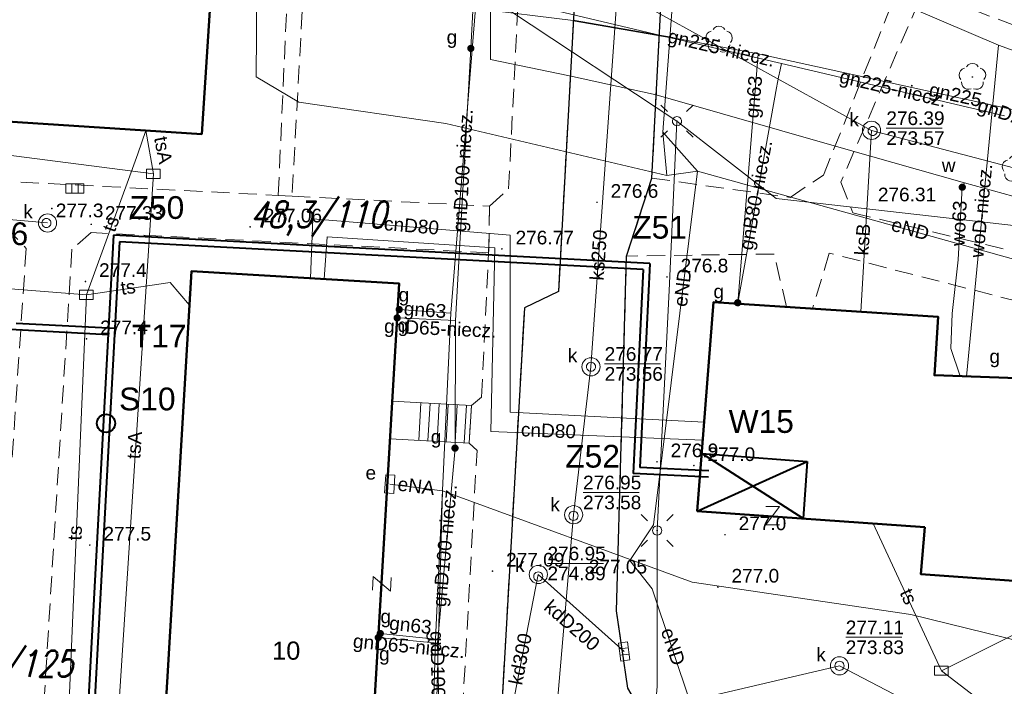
# Model space of a CAD drawing. Extents: x 0 to 6569664, y 0 to 5584502.
# Tile 48 of 64: x 6568478 to 6568532, y 5584154 to 5584190. Entities that reach past the tile are written whole.
import ezdxf
from ezdxf.enums import TextEntityAlignment as Align

# ---------------------------------------------------------------- set-up
doc = ezdxf.new("R2010")
doc.units = 0
doc.header["$PDSIZE"] = 0.75
for name, pattern in [('GAK', [3.5, 2, -0.7, 0.1, -0.7]), ('PRZER2-1', [1.5, 1, -0.5]), ('PRZER3-1', [2, 1.5, -0.5])]:
    doc.linetypes.add(name, pattern=pattern)
doc.layers.get('0').update_dxf_attribs({"linetype": 'CONTINUOUS'})
doc.layers.get('Defpoints').update_dxf_attribs({"linetype": 'CONTINUOUS'})
for name, color, linetype, lineweight in [('alarm', 51, 'CONTINUOUS', 50), ('EGBS', 7, 'CONTINUOUS', 18), ('EGBU', 7, 'CONTINUOUS', 50), ('GEPADR_O', 7, 'CONTINUOUS', 18), ('GEPPHC', 7, 'CONTINUOUS', 18), ('GUPPRZ_O', 7, 'CONTINUOUS', 18), ('OTKC', 7, 'CONTINUOUS', 18), ('OTKJ', 7, 'CONTINUOUS', 18), ('OTKK', 7, 'CONTINUOUS', 25), ('OTRN', 7, 'CONTINUOUS', 13), ('OTRN_O', 7, 'CONTINUOUS', 13), ('OTRS', 7, 'CONTINUOUS', 13), ('OTRS_O', 7, 'CONTINUOUS', 13), ('ramka sekcji', 7, 'CONTINUOUS', 18), ('siec', 7, 'GAK', 70), ('SUEO', 7, 'CONTINUOUS', 18), ('SULO', 7, 'CONTINUOUS', 35), ('SUPK', 7, 'CONTINUOUS', 18), ('SUPW', 7, 'CONTINUOUS', 18), ('SUPW_O', 7, 'CONTINUOUS', 18)]:
    doc.layers.add(name, color=color, linetype=linetype, lineweight=lineweight)
for name, color, linetype, lineweight, true_color in [('OTZL', 7, 'CONTINUOUS', 18, 0x008000), ('SUCP', 7, 'CONTINUOUS', 18, 0xd200d2), ('SUCP_O', 7, 'CONTINUOUS', 18, 0xd200d2), ('SUEP', 1, 'CONTINUOUS', 18, 0xff0000), ('SUEP_O', 1, 'CONTINUOUS', 18, 0xff0000), ('SUES', 1, 'CONTINUOUS', 18, 0xff0000), ('SUES_O', 1, 'CONTINUOUS', 18, 0xff0000), ('SUGP', 7, 'CONTINUOUS', 18, 0xbfbf00), ('SUGP_O', 7, 'CONTINUOUS', 18, 0xbfbf00), ('SUGU', 7, 'CONTINUOUS', 18, 0xbfbf00), ('SUGU_O', 7, 'CONTINUOUS', 18, 0xbfbf00), ('SUGW', 7, 'CONTINUOUS', 18, 0xbfbf00), ('SUGW_O', 7, 'CONTINUOUS', 18, 0xbfbf00), ('SUKK', 7, 'CONTINUOUS', 18, 0x803300), ('SUKP', 7, 'CONTINUOUS', 18, 0x803300), ('SUKP_O', 7, 'CONTINUOUS', 18, 0x803300), ('SUTP', 7, 'CONTINUOUS', 18, 0xff9100), ('SUTP_O', 7, 'CONTINUOUS', 18, 0xff9100), ('SUWP', 5, 'CONTINUOUS', 18, 0x0000ff), ('SUWP_O', 5, 'CONTINUOUS', 18, 0x0000ff), ('SUWW', 5, 'CONTINUOUS', 18, 0x0000ff), ('SUWW_O', 5, 'CONTINUOUS', 18, 0x0000ff)]:
    doc.layers.add(name, color=color, linetype=linetype, lineweight=lineweight, true_color=true_color)
doc.styles.add('Arial', font='arial.ttf')
doc.styles.add('GEO-INFO', font='arial.ttf')
doc.styles.add('UZBROJENIE', font='SIMPLEX.shx', dxfattribs={"width": 0.8, "oblique": 15.00003, "height": 0.9})
doc.dimstyles.get("Standard").update_dxf_attribs({"dimtxt": 0.18, "dimasz": 0.18, "dimexe": 0.18, "dimexo": 0.0625, "dimgap": 0.09, "dimtad": 0, "dimtih": 1, "dimtoh": 1, "dimdec": 4, "dimzin": 0, "dimdsep": 46, "dimtxsty": 'Standard', "dimcen": 0.09, "dimadec": 0, "dimazin": 0, "dimtfac": 1, "dimtdec": 4, "dimtofl": 0, "dimtmove": 0, "dimatfit": 3, "dimfxl": 0, "dimtolj": 1, "dimtzin": 0, "dimarcsym": 0})

# ---------------------------------------------------------------- blocks, each defined once
blk = doc.blocks.new('D_GSPRDL1')
blk.add_hatch(color=0).paths.add_polyline_path([(0, -0.045), (0.013906, -0.042798), (0.02645, -0.036406), (0.036406, -0.02645), (0.042798, -0.013906), (0.045, 0), (0.042798, 0.013906), (0.036406, 0.02645), (0.02645, 0.036406), (0.013906, 0.042798), (0, 0.045), (-0.013906, 0.042798), (-0.02645, 0.036406), (-0.036406, 0.02645), (-0.042798, 0.013906), (-0.045, 0), (-0.042798, -0.013906), (-0.036406, -0.02645), (-0.02645, -0.036406), (-0.013906, -0.042798)])
at = {"color": 0}
for points in [[(-0.324277, 0.563333), (-0.240553, 0.662679), (-0.127956, 0.727494), (0, 0.75), (0.127956, 0.727494), (0.240553, 0.662679), (0.324277, 0.563333)], [(-0.635969, -0.134326), (-0.70458, -0.024001), (-0.731429, 0.103115), (-0.713292, 0.231763), (-0.652348, 0.346501), (-0.55591, 0.433559), (-0.435555, 0.482485)], [(0.435555, 0.482485), (0.55591, 0.433559), (0.652348, 0.346501), (0.713292, 0.231763), (0.731429, 0.103115), (0.70458, -0.024001), (0.635969, -0.134326)], [(-0.068773, -0.646351), (-0.194901, -0.677512), (-0.324092, -0.663766), (-0.440839, -0.606763), (-0.531129, -0.513345), (-0.584125, -0.394725), (-0.593465, -0.265141)], [(0.593465, -0.265141), (0.584125, -0.394725), (0.531129, -0.513345), (0.440839, -0.606763), (0.324092, -0.663766), (0.194901, -0.677512), (0.068773, -0.646351)]]:
    blk.add_lwpolyline(points, dxfattribs=at)
blk = doc.blocks.new('D_GSPWPN1')
blk.add_hatch(color=0).paths.add_polyline_path([(-0.045, 0), (-0.043467, -0.011647), (-0.038971, -0.0225), (-0.03182, -0.03182), (-0.0225, -0.038971), (-0.011647, -0.043467), (0, -0.045), (0.011647, -0.043467), (0.0225, -0.038971), (0.03182, -0.03182), (0.038971, -0.0225), (0.043467, -0.011647), (0.045, 0), (0.043467, 0.011647), (0.038971, 0.0225), (0.03182, 0.03182), (0.0225, 0.038971), (0.011647, 0.043467), (0, 0.045), (-0.011647, 0.043467), (-0.0225, 0.038971), (-0.03182, 0.03182), (-0.038971, 0.0225), (-0.043467, 0.011647)])
blk = doc.blocks.new('D_GSPWPS1')
blk.add_hatch(color=0).paths.add_polyline_path([(-0.045, 0), (-0.043467, -0.011647), (-0.038971, -0.0225), (-0.03182, -0.03182), (-0.0225, -0.038971), (-0.011647, -0.043467), (0, -0.045), (0.011647, -0.043467), (0.0225, -0.038971), (0.03182, -0.03182), (0.038971, -0.0225), (0.043467, -0.011647), (0.045, 0), (0.043467, 0.011647), (0.038971, 0.0225), (0.03182, 0.03182), (0.0225, 0.038971), (0.011647, 0.043467), (0, 0.045), (-0.011647, 0.043467), (-0.0225, 0.038971), (-0.03182, 0.03182), (-0.038971, 0.0225), (-0.043467, 0.011647)])
blk = doc.blocks.new('D_GUPIKP1_3')
at = {"color": 0}
blk.add_lwpolyline([(0.375, -0.25), (-0.375, -0.25), (-0.375, 0.25), (0.375, 0.25)], close=True, dxfattribs=at)
blk = doc.blocks.new('D_GUPWZA1')
blk.add_hatch(color=0).paths.add_polyline_path([(-0.2, 0), (-0.193185, -0.051764), (-0.173205, -0.1), (-0.141421, -0.141421), (-0.1, -0.173205), (-0.051764, -0.193185), (0, -0.2), (0.051764, -0.193185), (0.1, -0.173205), (0.141421, -0.141421), (0.173205, -0.1), (0.193185, -0.051764), (0.2, 0), (0.193185, 0.051764), (0.173205, 0.1), (0.141421, 0.141421), (0.1, 0.173205), (0.051764, 0.193185), (0, 0.2), (-0.051764, 0.193185), (-0.1, 0.173205), (-0.141421, 0.141421), (-0.173205, 0.1), (-0.193185, 0.051764)])
blk = doc.blocks.new('D_GUPESE1')
at = {"color": 0}
blk.add_lwpolyline([(-0.5, -0.25), (-0.5, 0.25), (0.5, 0.25), (0.5, -0.25)], close=True, dxfattribs=at)
blk = doc.blocks.new('D_GUPIWZ1_1')
at = {"color": 0}
blk.add_lwpolyline([(0, 0.25), (0.064705, 0.241481), (0.125, 0.216506), (0.176777, 0.176777), (0.216506, 0.125), (0.241481, 0.064705), (0.25, 0), (0.241481, -0.064705), (0.216506, -0.125), (0.176777, -0.176777), (0.125, -0.216506), (0.064705, -0.241481), (0, -0.25), (-0.064705, -0.241481), (-0.125, -0.216506), (-0.176777, -0.176777), (-0.216506, -0.125), (-0.241481, -0.064705), (-0.25, 0), (-0.241481, 0.064705), (-0.216506, 0.125), (-0.176777, 0.176777), (-0.125, 0.216506), (-0.064705, 0.241481)], close=True, dxfattribs=at)
blk = doc.blocks.new('D_GUPKKS1')
at = {"color": 0}
blk.add_lwpolyline([(0.5, -0.25), (-0.5, -0.25), (-0.5, 0.25), (0.5, 0.25)], close=True, dxfattribs=at)
for points in [[(-0.175, -0.25), (-0.175, 0.25)], [(0.175, -0.25), (0.175, 0.25)]]:
    blk.add_lwpolyline(points, dxfattribs=at)
blk = doc.blocks.new('D_GUPGZA1')
blk.add_hatch(color=0).paths.add_polyline_path([(-0.2, 0), (-0.193185, -0.051764), (-0.173205, -0.1), (-0.141421, -0.141421), (-0.1, -0.173205), (-0.051764, -0.193185), (0, -0.2), (0.051764, -0.193185), (0.1, -0.173205), (0.141421, -0.141421), (0.173205, -0.1), (0.193185, -0.051764), (0.2, 0), (0.193185, 0.051764), (0.173205, 0.1), (0.141421, 0.141421), (0.1, 0.173205), (0.051764, 0.193185), (0, 0.2), (-0.051764, 0.193185), (-0.1, 0.173205), (-0.141421, 0.141421), (-0.173205, 0.1), (-0.193185, 0.051764)])
blk = doc.blocks.new('D_GUPGUT1')
blk.add_hatch(color=0).paths.add_polyline_path([(-0.2, 0), (-0.193185, -0.051764), (-0.173205, -0.1), (-0.141421, -0.141421), (-0.1, -0.173205), (-0.051764, -0.193185), (0, -0.2), (0.051764, -0.193185), (0.1, -0.173205), (0.141421, -0.141421), (0.173205, -0.1), (0.193185, -0.051764), (0.2, 0), (0.193185, 0.051764), (0.173205, 0.1), (0.141421, 0.141421), (0.1, 0.173205), (0.051764, 0.193185), (0, 0.2), (-0.051764, 0.193185), (-0.1, 0.173205), (-0.141421, 0.141421), (-0.173205, 0.1), (-0.193185, 0.051764)])
blk = doc.blocks.new('D_GEPPHC1')
at = {"color": 0}
blk.add_lwpolyline([(-0.375, 0.5), (0.375, 0.5), (-0.375, -0.5), (0.375, -0.5)], dxfattribs=at)
blk = doc.blocks.new('D_GUPELA2')
blk.add_hatch(color=0).paths.add_polyline_path([(-0.001087, 0.044987), (0.011881, 0.043403), (0.021281, 0.03965), (0.030065, 0.033482), (0.038133, 0.023893), (0.043117, 0.012881), (0.044986, 0.001113), (0.044323, -0.007777), (0.040557, -0.019497), (0.033417, -0.030138), (0.024849, -0.037517), (0.013788, -0.042836), (0.002013, -0.044955), (-0.00982, -0.043916), (-0.020466, -0.040077), (-0.029541, -0.033946), (-0.036867, -0.025804), (-0.04187, -0.01649), (-0.04461, -0.005909), (-0.044532, 0.006476), (-0.041285, 0.017903), (-0.034764, 0.028574), (-0.024479, 0.03776), (-0.013449, 0.042943)])
at = {"color": 0}
for points in [[(-0.883883, 0.883883), (-0.53033, 0.53033)], [(0.883883, 0.883883), (0.53033, 0.53033)], [(-0.883883, -0.883883), (-0.53033, -0.53033)], [(0.883883, -0.883883), (0.53033, -0.53033)]]:
    blk.add_lwpolyline(points, dxfattribs=at)
blk = doc.blocks.new('D_GUPELA1')
at = {"color": 0}
blk.add_lwpolyline([(0, 0.25), (0.064705, 0.241481), (0.125, 0.216506), (0.176777, 0.176777), (0.216506, 0.125), (0.241481, 0.064705), (0.25, 0), (0.241481, -0.064705), (0.216506, -0.125), (0.176777, -0.176777), (0.125, -0.216506), (0.064705, -0.241481), (0, -0.25), (-0.064705, -0.241481), (-0.125, -0.216506), (-0.176777, -0.176777), (-0.216506, -0.125), (-0.241481, -0.064705), (-0.25, 0), (-0.241481, 0.064705), (-0.216506, 0.125), (-0.176777, 0.176777), (-0.125, 0.216506), (-0.064705, 0.241481)], close=True, dxfattribs=at)
blk = doc.blocks.new('*D46')
at = {"layer": 'Defpoints', "color": 0}
for p in [(6568650, 5584152.5), (6568650, 5584150), (0, 0)]:
    blk.add_point(p, dxfattribs=at)
at = {"layer": 'ramka sekcji', "color": 0, "lineweight": -2}
blk.add_line((6568650, 5584150.062), (6568650, 5584152.5), dxfattribs=at)
at = {"layer": 'ramka sekcji', "color": 0, "insert": (6568650, 5584155.896), "char_height": 0.75, "attachment_point": 5, "rotation": 90, "style": 'GEO-INFO'}
blk.add_mtext('\\A1;6568650.0000', dxfattribs=at)

msp = doc.modelspace()

# ---------------------------------------------------------------- linework, layer by layer
at = {"layer": 'EGBS', "linetype": 'Continuous', "lineweight": 18, "elevation": 10.18}
msp.add_lwpolyline([(6568502.54, 5584169.11), (6568502.4, 5584167.04), (6568499.38, 5584167.21), (6568498.05463, 5584167.28473), (6568498.17711, 5584169.35551), (6568499.5, 5584169.28)], close=True, dxfattribs=at)
for points in [[(6568499.64198, 5584167.19525), (6568499.75852, 5584169.26554)], [(6568500.14119, 5584167.16715), (6568500.25774, 5584169.23763)], [(6568500.6404, 5584167.13905), (6568500.75696, 5584169.20971)], [(6568501.1396, 5584167.11095), (6568501.25618, 5584169.18179)], [(6568501.63881, 5584167.08285), (6568501.7554, 5584169.15388)], [(6568502.13802, 5584167.05475), (6568502.25462, 5584169.12596)]]:
    msp.add_lwpolyline(points, dxfattribs=at)
at = {"layer": 'EGBU', "linetype": 'Continuous', "lineweight": 50, "elevation": 10.18}
for points in [[(6568453.58, 5584191.53), (6568441.13, 5584192.33), (6568441.92, 5584203.84), (6568454.23, 5584203.14), (6568454.23, 5584200.43), (6568471.34, 5584199.33), (6568471.15, 5584196.72), (6568488.44, 5584195.38), (6568487.7, 5584184.03), (6568470.5, 5584185.15), (6568470.65, 5584187.72), (6568453.47, 5584188.91)], [(6568496.52, 5584141.34), (6568497.42, 5584141.29), (6568496.05, 5584116.95), (6568484.59, 5584117.66), (6568486.08, 5584142.04), (6568485.1, 5584142.15), (6568487.14, 5584176.5), (6568498.559, 5584175.81176)], [(6568527.47, 5584162.43), (6568514.95, 5584163.31), (6568515.85341, 5584174.79452), (6568528.2, 5584173.99), (6568528.0043, 5584170.77341), (6568545.17, 5584170.16), (6568544.99, 5584167.48), (6568562.18, 5584166.31), (6568561.48, 5584154.81), (6568544.19, 5584156.04), (6568544.4, 5584158.62), (6568527.26, 5584159.84)]]:
    msp.add_lwpolyline(points, close=True, dxfattribs=at)
at = {"layer": 'GUPPRZ_O', "linetype": 'Continuous', "lineweight": 13, "elevation": 10.8, "flags": 128}
for points in [[(6568525.35391, 5584184.35743), (6568528.43391, 5584184.35743)], [(6568509.85985, 5584171.39678), (6568512.93985, 5584171.39678)], [(6568508.67133, 5584164.33173), (6568511.75133, 5584164.33173)], [(6568506.71636, 5584160.42975), (6568509.79636, 5584160.42975)], [(6568523.12273, 5584156.36796), (6568526.20273, 5584156.36796)]]:
    msp.add_lwpolyline(points, dxfattribs=at)
at = {"layer": 'OTKC', "linetype": 'PRZER2-1', "lineweight": 18, "elevation": 10.18}
for points in [[(6568442.88, 5584228.95), (6568499.5, 5584209.57), (6568502.26, 5584208.44), (6568505.31, 5584207.06), (6568507.65, 5584204.8), (6568508.65, 5584199.4), (6568507.32, 5584175.37), (6568505.45, 5584174.48), (6568503.53, 5584140.77)], [(6568502.04, 5584152.31), (6568502.84, 5584166.63), (6568502.4, 5584167.04), (6568502.54, 5584169.11), (6568503.09, 5584169.57), (6568503.48, 5584177.51), (6568503.53, 5584180.07), (6568504.58, 5584181.02), (6568505.48, 5584198.9), (6568493.8, 5584201.29), (6568492.67, 5584180.62), (6568491.91, 5584180.66), (6568492.47, 5584193.31), (6568488.31269, 5584193.42733), (6568488.44, 5584195.38), (6568492.57, 5584195.09), (6568492.98, 5584201.52), (6568480.99, 5584203.9), (6568480.47, 5584203.41), (6568479.99, 5584200.25), (6568477.96, 5584200.42), (6568478.37, 5584203.92), (6568477.56, 5584204.72)], [(6568534.08, 5584174.45), (6568522.22, 5584177.49), (6568521.28657, 5584174.44049), (6568519.86687, 5584174.533), (6568519.18, 5584177.44), (6568511.07, 5584177.33), (6568512.46, 5584181.61), (6568520.06, 5584180.55), (6568521.9, 5584181.78), (6568526.55, 5584193.42), (6568527.88, 5584192.96), (6568527.83, 5584192.82), (6568529.35, 5584192.31), (6568531.55, 5584193.82), (6568533.24, 5584193.25), (6568529.63, 5584190.91), (6568527.15, 5584191.32), (6568522.85, 5584181.39), (6568523.52, 5584179.7), (6568534.41, 5584177.11)]]:
    msp.add_lwpolyline(points, dxfattribs=at)
for points in [[(6568437.76, 5584180.94), (6568435.75, 5584181.1), (6568435.99, 5584184.59), (6568437.3, 5584183.48), (6568491.91, 5584180.66), (6568492.67, 5584180.62), (6568503.53, 5584180.07), (6568503.48, 5584177.51), (6568481.62, 5584178.62), (6568480.55, 5584177.7), (6568477.92, 5584134.87), (6568475.33, 5584135.1), (6568477.08, 5584164.07), (6568468.54, 5584164.7), (6568465.7, 5584166.83), (6568467.01, 5584179.39), (6568439.97843, 5584180.94735), (6568472.49, 5584131.76), (6568471.53, 5584130.13)], [(6568474.33, 5584167.78), (6568472.98, 5584167.93), (6568472.74, 5584165.85), (6568467.29, 5584166.52), (6568468.53, 5584179.29), (6568476.9, 5584178.96), (6568478.04, 5584177.75), (6568477.22, 5584165.52), (6568474.18, 5584165.73)]]:
    msp.add_lwpolyline(points, close=True, dxfattribs=at)
at = {"layer": 'OTKJ', "linetype": 'PRZER3-1', "lineweight": 18, "elevation": 10.18}
msp.add_lwpolyline([(6568503.53, 5584140.77), (6568505.45, 5584174.48), (6568507.32, 5584175.37), (6568508.65, 5584199.4), (6568507.65, 5584204.8), (6568505.31, 5584207.06), (6568519.22, 5584202.68), (6568515.23, 5584201.77), (6568513.33, 5584198.33), (6568512.46, 5584181.61), (6568511.07, 5584177.33), (6568510.51, 5584157.83), (6568511.13, 5584153.58)], dxfattribs=at)
at = {"layer": 'OTKK', "linetype": 'Continuous', "lineweight": 25, "elevation": 10.18}
msp.add_lwpolyline([(6568436.47, 5584226.47, -0.48575719), (6568442.88, 5584228.95), (6568499.5, 5584209.57), (6568502.26, 5584208.44), (6568505.31, 5584207.06), (6568507.65, 5584204.8), (6568508.65, 5584199.4), (6568507.32, 5584175.37), (6568505.45, 5584174.48), (6568503.53, 5584140.77), (6568505.24, 5584139.54), (6568504.73, 5584127.9), (6568504.79, 5584122.65, 0.08997537), (6568506.61, 5584118.23, 0.21509551), (6568514.58, 5584112.84), (6568518.41, 5584112.57, 0.06950968), (6568522.62, 5584114.07, 0.13495358), (6568527.22, 5584117.66, 0.05243036), (6568528.58, 5584120.07, 0.08477307), (6568529.58, 5584123.78, 0.19005271), (6568527.44, 5584131.44), (6568512.64, 5584151), (6568511.13, 5584153.58), (6568510.51, 5584157.83)], format="xyb", dxfattribs=at)
msp.add_lwpolyline([(6568510.51, 5584157.83), (6568511.07, 5584177.33), (6568512.46, 5584181.61), (6568513.33, 5584198.33), (6568515.23, 5584201.77), (6568519.22, 5584202.68), (6568532.82, 5584198.02), (6568531.55, 5584193.82), (6568533.24, 5584193.25)], dxfattribs=at)
at = {"layer": 'siec', "linetype": 'ByBlock', "lineweight": 40}
for p, q in [((6568482.84126, 5584178.47686), (6568479.49409, 5584116.42402)), ((6568512.35336, 5584176.91909), (6568482.84126, 5584178.47686)), ((6568483.1733, 5584178.10696), (6568479.86083, 5584116.6974)), ((6568511.98642, 5584176.5869), (6568483.17334, 5584178.10768)), ((6568512.35336, 5584176.91909), (6568511.79601, 5584165.70518)), ((6568511.98642, 5584176.5869), (6568511.42907, 5584165.37298)), ((6568482.91595, 5584173.33592), (6568477.48576, 5584173.62883)), ((6568482.54604, 5584173.00388), (6568477.16726, 5584173.29402)), ((6568514.95, 5584163.31), (6568520.9975, 5584166.03192)), ((6568515.19867, 5584166.47125), (6568520.9975, 5584166.03192)), ((6568520.77739, 5584162.90041), (6568515.19867, 5584166.47125)), ((6568520.9975, 5584166.03192), (6568520.77739, 5584162.90041)), ((6568515.59115, 5584165.51655), (6568511.79601, 5584165.70518)), ((6568515.57365, 5584165.16699), (6568511.42907, 5584165.37298))]:
    msp.add_line(p, q, dxfattribs=at)
at = {"layer": 'siec', "color": 0, "linetype": 'ByBlock', "lineweight": 40}
msp.add_circle((6568482.43343, 5584168.13132), 0.5, dxfattribs=at)
at = {"layer": 'SUCP', "linetype": 'Continuous', "lineweight": 18, "elevation": 10.14}
for points in [[(6568493.67179, 5584176.10632), (6568493.8032, 5584179.36474), (6568504.6612, 5584178.47796), (6568504.66573, 5584168.75446), (6568515.33486, 5584168.20256)], [(6568494.43529, 5584176.0603), (6568494.60149, 5584178.37849), (6568503.8244, 5584177.77267), (6568503.59195, 5584167.68365), (6568515.25621, 5584167.20272)]]:
    msp.add_lwpolyline(points, dxfattribs=at)
at = {"layer": 'SUEP', "linetype": 'PRZER3-1', "lineweight": 18, "elevation": 10.14}
msp.add_lwpolyline([(6568560.58238, 5584136.31089), (6568560.7851, 5584142.19097), (6568567.55885, 5584142.33769), (6568569.72241, 5584174.7728), (6568568.75268, 5584175.93585), (6568566.54485, 5584176.9986), (6568520.37363, 5584194.58131), (6568501.89491, 5584203.47687), (6568485.93649, 5584207.97701), (6568481.66183, 5584212.65942), (6568442.07302, 5584224.70259), (6568418.51306, 5584225.75311), (6568412.04865, 5584222.77544), (6568410.68147, 5584195.95969), (6568396.48012, 5584196.06005), (6568395.09975, 5584194.7798), (6568393.23664, 5584142.88399), (6568393.16457, 5584107.22146), (6568387.31217, 5584102.15403)], dxfattribs=at)
at = {"layer": 'SUEP', "linetype": 'Continuous', "lineweight": 18, "elevation": 10.14}
for points in [[(6568439.52, 5584216.84), (6568444.49, 5584214.45), (6568457.59, 5584212.08), (6568495.41, 5584204.18), (6568494.52, 5584197.5), (6568504.68, 5584190.79), (6568513.84, 5584184.74)], [(6568465.25656, 5584206.36902), (6568489.33535, 5584200.40503), (6568490.7756, 5584199.22999), (6568490.68977, 5584187.18), (6568493.04297, 5584185.78845), (6568501.12868, 5584184.61655), (6568513.27859, 5584181.74688)], [(6568514.00122, 5584196.67234), (6568513.06286, 5584184.12928)], [(6568513.84, 5584184.74), (6568513.42, 5584175.82), (6568512.75, 5584162.24), (6568512.75, 5584153.66), (6568511.73, 5584141.53), (6568511.14, 5584126.58), (6568517.89, 5584124.93), (6568523.5, 5584125.16), (6568531.17, 5584129.17), (6568537.04, 5584112.01), (6568538.56, 5584099.8), (6568554.87, 5584098.16), (6568555.17, 5584096.89)], [(6568613.65, 5584107.14), (6568599.92, 5584108.18), (6568591.12, 5584108.53), (6568588.18, 5584108.66), (6568586.87, 5584106.7), (6568583.78, 5584107.84), (6568582.68, 5584114.09), (6568583.17, 5584121.74), (6568583.88, 5584129.52), (6568586.13, 5584146.77), (6568588.42, 5584161.56), (6568588.64, 5584171.67), (6568586.85, 5584171.86), (6568576.51, 5584173.04), (6568574.93, 5584169.59), (6568571.97, 5584169.2), (6568560.55, 5584171.92), (6568555.84, 5584173.88), (6568535.58, 5584178.64), (6568519.3, 5584180.49), (6568513.84, 5584184.74)], [(6568514.97262, 5584181.98672), (6568513.06286, 5584184.12928)], [(6568513.27859, 5584181.74688), (6568513.06286, 5584184.12928)], [(6568523.75545, 5584124.26244), (6568522.83243, 5584124.10354), (6568520.47451, 5584122.08142), (6568518.31403, 5584120.45511), (6568512.92482, 5584119.79111), (6568510.66228, 5584121.19656), (6568509.95275, 5584124.10557), (6568510.41572, 5584140.45381), (6568510.60784, 5584142.17749), (6568510.77512, 5584140.55569), (6568511.50349, 5584140.71084), (6568512.72945, 5584139.63456), (6568513.92201, 5584141.22705), (6568513.7854, 5584142.43738), (6568515.18867, 5584146.45777), (6568514.624, 5584152.63497), (6568512.47933, 5584159.03483), (6568511.24802, 5584160.59149), (6568512.55599, 5584162.55209), (6568514.97262, 5584181.98672)], [(6568513.27859, 5584181.74688), (6568514.97262, 5584181.98672)], [(6568514.97262, 5584181.98672), (6568538.34205, 5584175.49634)], [(6568500.93602, 5584164.42151), (6568500.15741, 5584135.60926), (6568497.23, 5584135.38), (6568499.79247, 5584135.21452), (6568497.43263, 5584111.14226)], [(6568498.04, 5584164.79), (6568500.93602, 5584164.42151)], [(6568567.26294, 5584150.61906), (6568566.55221, 5584143.45735), (6568561.09889, 5584143.68311), (6568560.42685, 5584149.01969), (6568554.47985, 5584150.80643), (6568526.70733, 5584157.6286), (6568514.6789, 5584159.39864), (6568500.93602, 5584164.42151)]]:
    msp.add_lwpolyline(points, dxfattribs=at)
at = {"layer": 'SUGP', "linetype": 'Continuous', "lineweight": 18, "elevation": 10.14}
for points in [[(6568502.76, 5584190.94), (6568501.4, 5584174.19), (6568500.55, 5584156.26), (6568499.78, 5584130.07)], [(6568502.63657, 5584191.15906), (6568502.5007, 5584188.74314)], [(6568502.76, 5584190.94), (6568508.13, 5584190.28), (6568513.63, 5584189.33), (6568518.31, 5584188.45), (6568534.63, 5584184.87), (6568550.81, 5584181.1)], [(6568531.85, 5584185.03), (6568519.58, 5584187.91), (6568512.96, 5584189.46), (6568507.61, 5584190.72), (6568505.85, 5584191.12)], [(6568502.5007, 5584188.74314), (6568501.66248, 5584173.78224), (6568501.63, 5584166.77), (6568500.66205, 5584156.04405), (6568500.81674, 5584149.00853)], [(6568518.31, 5584188.45), (6568517.18, 5584174.76)], [(6568519.58, 5584187.91), (6568519.51, 5584187.57)], [(6568519.51, 5584187.57), (6568519.43, 5584187.17), (6568519.32, 5584186.58)], [(6568519.32, 5584186.58), (6568517.18, 5584174.76)], [(6568501.4, 5584174.19), (6568498.56, 5584174.39)], [(6568501.66248, 5584173.78224), (6568498.44763, 5584173.92892)], [(6568500.66205, 5584156.04405), (6568497.40818, 5584156.35578)], [(6568500.55, 5584156.26), (6568497.52, 5584156.58)]]:
    msp.add_lwpolyline(points, dxfattribs=at)
at = {"layer": 'SUKP', "linetype": 'Continuous', "lineweight": 18, "elevation": 10.14}
for points in [[(6568505.81597, 5584131.84069), (6568506.71136, 5584146.47849), (6568508.15231, 5584163.10706), (6568509.10985, 5584171.24124), (6568510.57, 5584191.94)], [(6568573.6282, 5584162.42214), (6568570.74, 5584171.11), (6568558.43959, 5584175.41734), (6568541.28139, 5584179.83651), (6568524.53976, 5584184.23726), (6568510.57, 5584191.94)], [(6568524.53976, 5584184.23726), (6568523.95651, 5584174.26651)], [(6568479.21579, 5584179.14609), (6568461.20427, 5584180.7145), (6568443.53659, 5584181.98688), (6568432.67, 5584181.07), (6568429.02792, 5584181.22102)], [(6568506.21248, 5584159.82292), (6568504.38659, 5584150.49952), (6568522.77738, 5584154.7994), (6568537.61338, 5584147.07684), (6568551.0394, 5584145.9098), (6568579.76714, 5584142.53764)], [(6568510.93, 5584155.59), (6568506.21248, 5584159.82292)]]:
    msp.add_lwpolyline(points, dxfattribs=at)
at = {"layer": 'SULO', "linetype": 'Continuous', "lineweight": 35, "elevation": 10.12}
msp.add_lwpolyline([(6568508.13, 5584190.28), (6568513.63, 5584189.33)], dxfattribs=at)
at = {"layer": 'SUPK', "linetype": 'Continuous', "lineweight": 18, "elevation": 10.14}
for points in [[(6568524.53976, 5584183.73726, -1), (6568524.53976, 5584184.73726, -1)], [(6568479.21579, 5584178.64609, -1), (6568479.21579, 5584179.64609, -1)], [(6568509.10985, 5584170.74124, -1), (6568509.10985, 5584171.74124, -1)], [(6568508.15231, 5584162.60706, -1), (6568508.15231, 5584163.60706, -1)], [(6568506.21248, 5584159.32292, -1), (6568506.21248, 5584160.32292, -1)], [(6568522.77738, 5584154.2994, -1), (6568522.77738, 5584155.2994, -1)]]:
    msp.add_lwpolyline(points, format="xyb", close=True, dxfattribs=at)
at = {"layer": 'SUTP', "linetype": 'Continuous', "lineweight": 18, "elevation": 10.14}
for points in [[(6568449.0163, 5584186.59424), (6568463.26233, 5584184.65765), (6568485.04017, 5584181.84804), (6568483.09482, 5584152.00067), (6568482.63444, 5584141.94396), (6568482.26645, 5584109.20669), (6568482.03767, 5584094.3726)], [(6568481.35263, 5584175.19801), (6568484.19098, 5584182.94418), (6568484.62173, 5584184.23045)], [(6568485.04017, 5584181.84804), (6568484.62173, 5584184.23045)], [(6568422.78851, 5584177.5846), (6568440.83343, 5584178.00514), (6568447.4781, 5584177.83575), (6568463.21599, 5584176.61643), (6568481.35263, 5584175.19801), (6568480.24532, 5584148.99772), (6568478.84974, 5584128.32415), (6568479.69812, 5584116.04413), (6568477.67628, 5584101.43695)], [(6568481.35263, 5584175.19801), (6568485.95624, 5584175.87538), (6568487.02832, 5584174.61947)], [(6568524.6324, 5584162.62945), (6568528.38554, 5584154.53443)], [(6568528.38554, 5584154.53443), (6568537.53362, 5584159.10874)], [(6568546.22854, 5584140.83128), (6568528.38554, 5584154.53443)]]:
    msp.add_lwpolyline(points, dxfattribs=at)
at = {"layer": 'SUWP', "linetype": 'Continuous', "lineweight": 18, "elevation": 10.14}
for points in [[(6568440.18814, 5584219.75304), (6568440.56927, 5584219.66795), (6568448.50814, 5584218.25013), (6568461.34345, 5584215.5853), (6568469.74002, 5584213.57334), (6568480.59995, 5584209.76297), (6568489.24609, 5584206.23411), (6568499.13871, 5584203.76138), (6568500.84194, 5584199.64301), (6568502.67082, 5584195.08622), (6568503.58721, 5584190.71769), (6568503.5906, 5584188.12754), (6568507.92245, 5584187.23329), (6568512.6962, 5584186.19471), (6568523.13561, 5584183.19899), (6568529.6599, 5584181.35292), (6568536.57505, 5584179.44187)], [(6568440.82398, 5584218.04271), (6568460.92655, 5584212.8281), (6568465.28794, 5584212.16501), (6568477.6888, 5584209.32114), (6568503.91994, 5584200.72488), (6568531.5237, 5584188.92031), (6568570.76196, 5584174.73149), (6568571.92617, 5584174.48857), (6568584.07042, 5584172.54962), (6568591.65656, 5584167.9086)], [(6568531.5237, 5584188.92031), (6568529.77184, 5584170.71025)], [(6568529.6599, 5584181.35292), (6568529.533, 5584181.11126), (6568529.31433, 5584177.12814), (6568528.97253, 5584174.16351), (6568528.90716, 5584172.25252), (6568529.41668, 5584170.72294)]]:
    msp.add_lwpolyline(points, dxfattribs=at)

# ---------------------------------------------------------------- block references
at = {"layer": 'GEPPHC', "linetype": 'Continuous', "lineweight": 18}
msp.add_blockref('D_GEPPHC1', (6568519.10832, 5584163.05827, 10.24), dxfattribs=at)
at = {"layer": 'GEPPHC', "linetype": 'Continuous', "lineweight": 18, "rotation": 86.83753976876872}
msp.add_blockref('D_GEPPHC1', (6568497.60441, 5584159.30272, 10.24), dxfattribs=at)
at = {"layer": 'OTRN', "linetype": 'Continuous', "lineweight": 13}
for p in [(6568509.44, 5584180.28, 10.08), (6568479.45, 5584179.94, 10.08), (6568481.3, 5584175.93, 10.08), (6568513.29, 5584176.18, 10.08), (6568481.36, 5584172.78, 10.08), (6568512.74, 5584166.02, 10.08), (6568514.77, 5584165.81, 10.08), (6568516.48, 5584162.01, 10.08), (6568481.54, 5584161.44, 10.08), (6568516.09, 5584159.13, 10.08)]:
    msp.add_blockref('D_GSPWPN1', p, dxfattribs=at)
at = {"layer": 'OTRS', "linetype": 'Continuous', "lineweight": 13}
for p in [(6568481.62, 5584179.07, 10.08), (6568490.36, 5584178.93, 10.08), (6568504.21, 5584177.72, 10.08), (6568503.69, 5584160.01, 10.08), (6568508.24, 5584159.63, 10.08)]:
    msp.add_blockref('D_GSPWPS1', p, dxfattribs=at)
at = {"layer": 'OTZL', "linetype": 'Continuous', "lineweight": 18}
for p in [(6568516.15, 5584189.21, 10.12), (6568530.09, 5584187.17, 10.12), (6568532.46, 5584182.12, 10.12)]:
    msp.add_blockref('D_GSPRDL1', p, dxfattribs=at)
at = {"layer": 'SUEO', "linetype": 'Continuous', "lineweight": 18}
for name, p in [('D_GUPELA2', (6568513.84, 5584184.74, 10.15)), ('D_GUPELA1', (6568513.84, 5584184.74, 10.16)), ('D_GUPELA2', (6568512.75, 5584162.24, 10.15)), ('D_GUPELA1', (6568512.75, 5584162.24, 10.16))]:
    msp.add_blockref(name, p, dxfattribs=at)
at = {"layer": 'SUES', "linetype": 'Continuous', "lineweight": 18, "rotation": 86.46114170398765}
msp.add_blockref('D_GUPESE1', (6568498.04, 5584164.79, 10.16), dxfattribs=at)
at = {"layer": 'SUGU', "linetype": 'Continuous', "lineweight": 18}
msp.add_blockref('D_GUPGUT1', (6568502.5007, 5584188.74314, 10.16), dxfattribs=at)
at = {"layer": 'SUGW', "linetype": 'Continuous', "lineweight": 18}
for p in [(6568517.18, 5584174.76, 10.16), (6568498.44763, 5584173.92892, 10.16), (6568498.56, 5584174.39, 10.16), (6568501.63, 5584166.77, 10.16), (6568497.52, 5584156.58, 10.16), (6568497.40818, 5584156.35578, 10.16)]:
    msp.add_blockref('D_GUPGZA1', p, dxfattribs=at)
at = {"layer": 'SUKK', "linetype": 'Continuous', "lineweight": 18}
msp.add_blockref('D_GUPKKS1', (6568480.72, 5584181.04, 10.16), dxfattribs=at)
at = {"layer": 'SUKK', "linetype": 'Continuous', "lineweight": 18, "rotation": 97.66147715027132}
msp.add_blockref('D_GUPKKS1', (6568510.93, 5584155.59, 10.16), dxfattribs=at)
at = {"layer": 'SUPK', "linetype": 'Continuous', "lineweight": 18}
for p in [(6568485.04017, 5584181.84804, 10.16), (6568481.35263, 5584175.19801, 10.16), (6568528.38554, 5584154.53443, 10.16)]:
    msp.add_blockref('D_GUPIKP1_3', p, dxfattribs=at)
at = {"layer": 'SUPW', "linetype": 'Continuous', "lineweight": 18}
for p in [(6568524.60391, 5584184.20188, 10.18), (6568479.15579, 5584179.14575, 10.18), (6568509.10985, 5584171.24124, 10.18), (6568508.14538, 5584163.04821, 10.18), (6568506.20823, 5584159.713, 10.18), (6568522.77738, 5584154.7994, 10.18)]:
    msp.add_blockref('D_GUPIWZ1_1', p, dxfattribs=at)
at = {"layer": 'SUWW', "linetype": 'Continuous', "lineweight": 18, "rotation": 72.44108560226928}
msp.add_blockref('D_GUPWZA1', (6568529.533, 5584181.11126, 10.16), dxfattribs=at)

# ---------------------------------------------------------------- texts
at = {"layer": 'alarm', "color": 0, "linetype": 'Continuous', "lineweight": 30, "style": 'GEO-INFO'}
for s, p in [('Z50', (6568485.23359, 5584179.99519, 0.62)), ('Z51', (6568512.88429, 5584178.90073, 0.62)), ('Z56', (6568476.65045, 5584178.55503, 10.76)), ('T17', (6568485.3549, 5584172.9274, 10.76)), ('S10', (6568484.70399, 5584169.47147, 0.62)), ('W15', (6568518.47504, 5584168.22248, 0.62)), ('Z52', (6568509.19673, 5584166.32379, 0.62))]:
    msp.add_text(s, height=1.25, dxfattribs=at).set_placement(p, align=Align.MIDDLE)
at = {"layer": 'alarm', "color": 0, "lineweight": 30, "style": 'UZBROJENIE', "oblique": 15.00003, "width": 0.8}
for s, p in [('48,3/110', (6568490.33341, 5584178.88828)), ('60,3/125', (6568473.11215, 5584154.19876))]:
    msp.add_text(s, height=1.44, dxfattribs=at).set_placement(p)
at = {"layer": 'GEPADR_O', "linetype": 'Continuous', "lineweight": 0, "style": 'Arial'}
msp.add_text('10', height=1, dxfattribs=at).set_placement((6568491.56887, 5584155.1381, 10.8))
at = {"layer": 'GUPPRZ_O', "linetype": 'Continuous', "lineweight": 0, "style": 'Arial'}
for s, p in [('276.39', (6568525.35391, 5584184.52993, 10.8)), ('273.57', (6568525.35391, 5584183.43493, 10.8)), ('276.31', (6568524.88998, 5584180.33655, 10.8)), ('276.77', (6568509.85985, 5584171.56928, 10.8)), ('273.56', (6568509.85985, 5584170.47428, 10.8)), ('276.95', (6568508.67133, 5584164.50423, 10.8)), ('273.58', (6568508.67133, 5584163.40923, 10.8)), ('276.95', (6568506.71636, 5584160.60225, 10.8)), ('274.89', (6568506.71636, 5584159.50725, 10.8)), ('277.11', (6568523.12273, 5584156.54046, 10.8)), ('273.83', (6568523.12273, 5584155.44546, 10.8))]:
    msp.add_text(s, height=0.75, dxfattribs=at).set_placement(p)
at = {"layer": 'OTRN_O', "linetype": 'Continuous', "lineweight": 0, "style": 'Arial'}
for s, p in [('276.6', (6568510.19, 5584180.53, 10.8)), ('277.3', (6568479.66916, 5584179.46051, 10.8)), ('277.4', (6568482.05, 5584176.18, 10.8)), ('276.8', (6568514.04, 5584176.43, 10.8)), ('277.4', (6568482.11, 5584173.03, 10.8)), ('276.9', (6568513.49, 5584166.27, 10.8)), ('277.0', (6568515.52, 5584166.06, 10.8)), ('277.0', (6568517.23, 5584162.26, 10.8)), ('277.5', (6568482.29, 5584161.69, 10.8)), ('277.0', (6568516.84, 5584159.38, 10.8))]:
    msp.add_text(s, height=0.75, dxfattribs=at).set_placement(p)
at = {"layer": 'OTRS_O', "linetype": 'Continuous', "lineweight": 0, "style": 'Arial'}
for s, p in [('277.33', (6568482.37, 5584179.32, 10.8)), ('277.06', (6568491.11, 5584179.18, 10.8)), ('276.77', (6568504.96, 5584177.97, 10.8)), ('277.09', (6568504.44, 5584160.26, 10.8)), ('277.05', (6568508.99, 5584159.88, 10.8))]:
    msp.add_text(s, height=0.75, dxfattribs=at).set_placement(p)
at = {"layer": 'SUCP_O', "linetype": 'Continuous', "lineweight": 0, "style": 'Arial'}
for rotation, p in [(355.33099, (6568499.20831, 5584178.62885, 10.8)), (357.6446, (6568506.75544, 5584167.36259, 10.8))]:
    msp.add_text('cnD80', height=0.75, rotation=rotation, dxfattribs=at).set_placement(p, align=Align.CENTER)
at = {"layer": 'SUEP_O', "linetype": 'Continuous', "lineweight": 0, "style": 'Arial'}
for s, rotation, p in [('eND', 344.47844, (6568526.5788, 5584178.45875, 10.8)), ('eND', 82.911848, (6568514.50956, 5584175.548, 10.8)), ('eNA', 352.748658, (6568499.45097, 5584164.31462, 10.8)), ('eND', 288.526606, (6568513.27339, 5584155.74165, 10.8))]:
    msp.add_text(s, height=0.75, rotation=rotation, dxfattribs=at).set_placement(p, align=Align.CENTER)
at = {"layer": 'SUES_O', "linetype": 'Continuous', "lineweight": 0, "style": 'Arial'}
msp.add_text('e', height=0.75, dxfattribs=at).set_placement((6568497.29, 5584165.04, 10.8), align=Align.RIGHT)
at = {"layer": 'SUGP_O', "linetype": 'Continuous', "lineweight": 0, "style": 'Arial'}
for s, rotation, p in [('gn225-niecz.', 346.822206, (6568516.20309, 5584188.39925, 10.8)), ('gn63', 84.656032, (6568518.42462, 5584186.03936, 10.8)), ('gn225-niecz.', 346.790719, (6568525.64794, 5584186.18429, 10.8)), ('gn225', 347.62741, (6568529.08218, 5584185.82804, 10.8)), ('gnD200-niecz.', 341.836066, (6568533.5194, 5584184.25182, 10.8)), ('gnD100-niecz.', 86.793226, (6568502.42441, 5584182.01701, 10.8)), ('gnB80-niecz.', 79.737804, (6568518.53878, 5584180.61772, 10.8)), ('gn63', 355.971746, (6568499.95938, 5584173.99725, 10.8)), ('gnD65-niecz.', 357.387614, (6568500.79978, 5584172.97449, 10.8)), ('gnD100-niecz.', 84.84337, (6568501.43831, 5584161.38065, 10.8)), ('gn63', 353.97131, (6568499.14413, 5584156.67046, 10.8)), ('gnD65-niecz.', 354.527472, (6568499.06347, 5584155.51176, 10.8)), ('gnD100-niecz.', 271.259607, (6568500.34402, 5584153.33242, 10.8))]:
    msp.add_text(s, height=0.75, rotation=rotation, dxfattribs=at).set_placement(p, align=Align.CENTER)
at = {"layer": 'SUGU_O', "linetype": 'Continuous', "lineweight": 0, "style": 'Arial'}
msp.add_text('g', height=0.75, dxfattribs=at).set_placement((6568501.7507, 5584188.99314, 10.8), align=Align.RIGHT)
at = {"layer": 'SUGW_O', "linetype": 'Continuous', "lineweight": 0, "style": 'Arial'}
for p in [(6568499.10753, 5584174.83024, 10.8), (6568516.43, 5584175.01, 10.8), (6568499.05848, 5584173.15013, 10.8), (6568531.61, 5584171.44, 10.8), (6568500.88, 5584167.02, 10.8), (6568498.11318, 5584157.14248, 10.8), (6568498.03659, 5584155.08834, 10.8)]:
    msp.add_text('g', height=0.75, dxfattribs=at).set_placement(p, align=Align.RIGHT)
at = {"layer": 'SUKP_O', "linetype": 'Continuous', "lineweight": 0, "style": 'Arial'}
for s, rotation, p in [('ksB', 86.271809, (6568524.4199, 5584178.21316, 10.8)), ('ks250', 85.96486, (6568509.89839, 5584177.35739, 10.8)), ('kdD200', 318.87288, (6568507.82468, 5584156.74745, 10.8)), ('kd300', 78.919438, (6568505.58754, 5584155.10482, 10.8))]:
    msp.add_text(s, height=0.75, rotation=rotation, dxfattribs=at).set_placement(p, align=Align.CENTER)
at = {"layer": 'SUPW_O', "linetype": 'Continuous', "lineweight": 0, "style": 'Arial'}
for p in [(6568523.85391, 5584184.45188, 10.8), (6568478.40579, 5584179.39575, 10.8), (6568508.35985, 5584171.49124, 10.8), (6568507.39538, 5584163.29821, 10.8), (6568505.45823, 5584159.963, 10.8), (6568522.02738, 5584155.0494, 10.8)]:
    msp.add_text('k', height=0.75, dxfattribs=at).set_placement(p, align=Align.RIGHT)
at = {"layer": 'SUTP_O', "linetype": 'Continuous', "lineweight": 0, "style": 'Arial'}
for s, rotation, p in [('tsA', 280.907782, (6568485.21423, 5584183.08228, 10.8)), ('ts', 69.876186, (6568483.04736, 5584178.97012, 10.8)), ('ts', 8.370359, (6568483.69716, 5584175.24634, 10.8)), ('tsA', 86.270935, (6568484.36035, 5584166.90527, 10.8)), ('ts', 87.579954, (6568481.09219, 5584162.08548, 10.8)), ('ts', 294.87416, (6568526.24271, 5584158.4585, 10.8))]:
    msp.add_text(s, height=0.75, rotation=rotation, dxfattribs=at).set_placement(p, align=Align.CENTER)
at = {"layer": 'SUWP_O', "linetype": 'Continuous', "lineweight": 0, "style": 'Arial'}
for s, rotation, p in [('woD-niecz.', 84.504894, (6568530.9399, 5584179.78718, 10.8)), ('wo63', 86.85773, (6568529.7167, 5584179.10361, 10.8))]:
    msp.add_text(s, height=0.75, rotation=rotation, dxfattribs=at).set_placement(p, align=Align.CENTER)
at = {"layer": 'SUWW_O', "linetype": 'Continuous', "lineweight": 0, "style": 'Arial'}
msp.add_text('w', height=0.75, dxfattribs=at).set_placement((6568529.16173, 5584181.94419, 10.8), align=Align.RIGHT)

# ---------------------------------------------------------------- dimensions: what is measured, and where the dimension line sits
at = {"layer": 'ramka sekcji'}
dim = msp.add_ordinate_dim(feature_location=(6568650, 5584150), offset=(0, 2.5), dtype=1, origin=(0, 0), dimstyle='Standard', override={"dimtxt": 0.75, "dimtxsty": 'GEO-INFO'}, dxfattribs=at)
dim.commit()
dim.dimension.update_dxf_attribs({"geometry": '*D46', "text_midpoint": (6568650, 5584155.8956787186)})

doc.saveas('drawing.dxf')
